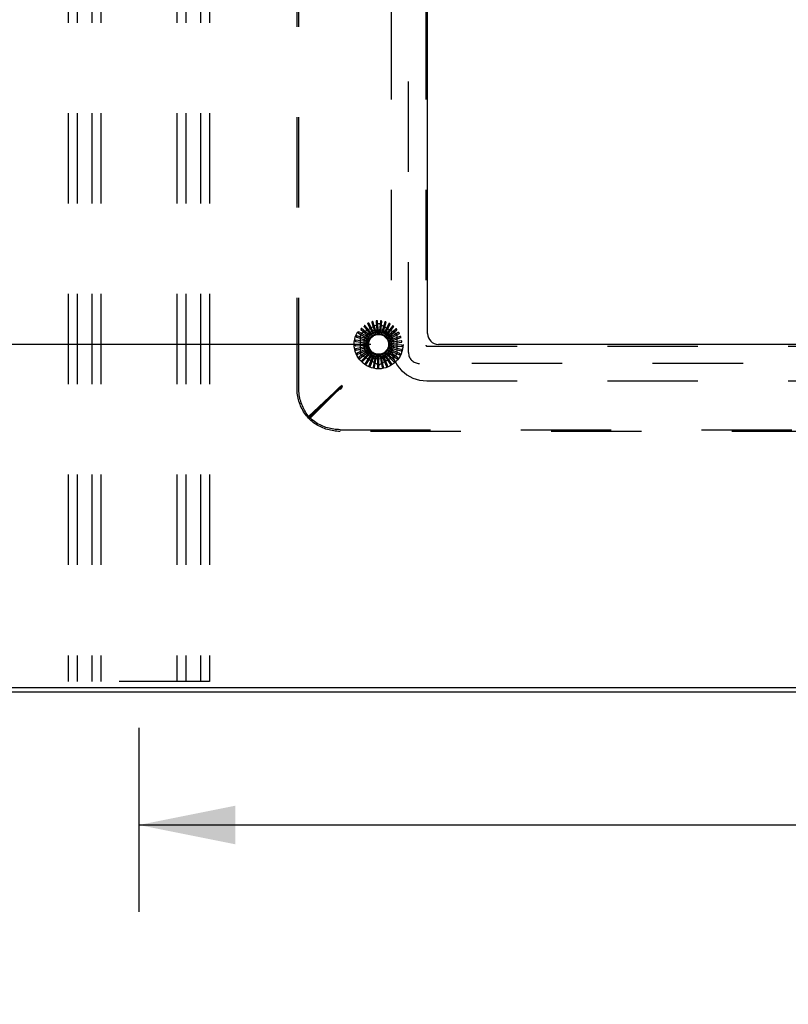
# Model space of a CAD drawing. Header units: inches. Extents: x 0 to 189, y 0 to 122.
# Tile 24 of 35: x 20 to 29, y 87 to 98. Entities that reach past the tile are written whole.
import ezdxf

# ---------------------------------------------------------------- set-up
doc = ezdxf.new("R2010")
doc.units = ezdxf.units.IN
doc.header["$LTSCALE"] = 10.388889
doc.header["$MEASUREMENT"] = 0
doc.linetypes.add('HIDDEN', pattern=[0.2, 0.1, -0.1])
doc.layers.get('0').update_dxf_attribs({"linetype": 'CONTINUOUS'})
for name, color, linetype in [('00-2PC_BODY', 7, 'CONTINUOUS'), ('00-B22_2', 7, 'CONTINUOUS'), ('DEFAULT_2', 8, 'HIDDEN'), ('DIMENSIONS', 7, 'CONTINUOUS'), ('GASKET', 7, 'CONTINUOUS')]:
    doc.layers.add(name, color=color, linetype=linetype)
doc.styles.get("Standard").update_dxf_attribs({"font": 'arial.ttf'})
doc.dimstyles.new('DIMSTYLE_1', dxfattribs={"dimtxt": 0.833333, "dimasz": 1.111111, "dimexe": 0.09, "dimexo": 0.07, "dimgap": 0.0375, "dimtad": 0, "dimtih": 1, "dimtoh": 1, "dimzin": 4, "dimdsep": 46, "dimtxsty": 'Standard', "dimblk": '_FILLED', "dimblk1": '_FILLED', "dimblk2": '_FILLED', "dimcen": 0.09, "dimazin": 1, "dimtfac": 1, "dimtdec": 3, "dimtofl": 0, "dimtmove": 0, "dimatfit": 3, "dimldrblk": '_FILLED', "dimfxl": 0, "dimtolj": 1, "dimtzin": 4, "dimarcsym": 0})
doc.dimstyles.new('DIMSTYLE_2', dxfattribs={"dimtxt": 0.888889, "dimasz": 1.111111, "dimexe": 0.09, "dimexo": 0.07, "dimgap": 0.04, "dimtad": 0, "dimtih": 1, "dimtoh": 1, "dimzin": 4, "dimdsep": 46, "dimtxsty": 'Standard', "dimblk": '_FILLED', "dimblk1": '_FILLED', "dimblk2": '_FILLED', "dimcen": 0.09, "dimazin": 1, "dimtfac": 1, "dimtdec": 3, "dimtofl": 0, "dimtmove": 0, "dimatfit": 3, "dimldrblk": '_FILLED', "dimfxl": 0, "dimtolj": 1, "dimtzin": 4, "dimarcsym": 0})

# ---------------------------------------------------------------- blocks, each defined once
blk = doc.blocks.new('_FILLED')
at = {"color": 0, "linetype": 'ByBlock'}
blk.add_solid([(0, 0), (-1, 0.2), (-1, -0.2)], dxfattribs=at)
blk = doc.blocks.new('*D4')
at = {"layer": '00-B22_2', "color": 2, "linetype": 'Continuous'}
for p, q in [((21.652, 89.845), (21.652, 87.729)), ((44.29, 89.747), (44.29, 87.729)), ((21.652, 88.729), (29.802, 88.729)), ((44.29, 88.729), (36.14, 88.729))]:
    blk.add_line(p, q, dxfattribs=at)
at = {"layer": '00-B22_2', "color": 2, "linetype": 'Continuous', "xscale": 1.1111111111, "yscale": 1.1111111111, "zscale": 1.1111111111, "rotation": 180}
blk.add_blockref('_FILLED', (21.652, 88.729), dxfattribs=at)
at = {"layer": '00-B22_2', "color": 2, "linetype": 'Continuous', "xscale": 1.1111111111, "yscale": 1.1111111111, "zscale": 1.1111111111}
blk.add_blockref('_FILLED', (44.29, 88.729), dxfattribs=at)
at = {"layer": '00-B22_2', "color": 2, "linetype": 'Continuous', "insert": (32.971, 89.174), "char_height": 0.8889, "width": 5.44899, "attachment_point": 2, "line_spacing_factor": 0.9}
blk.add_mtext('22.64 typ.', dxfattribs=at)
blk = doc.blocks.new('*D26')
at = {"layer": 'DIMENSIONS', "color": 2, "linetype": 'Continuous'}
for p, q in [((24.318, 102.254), (14.318, 102.254)), ((15.318, 102.254), (15.318, 99.087)), ((15.318, 94.254), (15.318, 97.42)), ((24.318, 94.254), (14.318, 94.254))]:
    blk.add_line(p, q, dxfattribs=at)
at = {"layer": 'DIMENSIONS', "color": 2, "linetype": 'Continuous', "xscale": 1.1111111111, "yscale": 1.1111111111, "zscale": 1.1111111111}
for p, rotation in [((15.318, 102.254), 90), ((15.318, 94.254), 270)]:
    blk.add_blockref('_FILLED', p, dxfattribs=dict(at, rotation=rotation))
at = {"layer": 'DIMENSIONS', "color": 2, "linetype": 'Continuous', "insert": (15.318, 98.67), "char_height": 0.8333, "width": 2.26456, "attachment_point": 2, "line_spacing_factor": 0.9}
blk.add_mtext('8.00', dxfattribs=at)
blk = doc.blocks.new('*D27')
at = {"layer": '00-2PC_BODY', "color": 2, "linetype": 'Continuous'}
for p, q in [((15.318, 94.254), (15.318, 96.476)), ((24.318, 94.254), (14.318, 94.254)), ((16.564, 90.254), (14.318, 90.254)), ((15.318, 90.254), (15.318, 88.032))]:
    blk.add_line(p, q, dxfattribs=at)
at = {"layer": '00-2PC_BODY', "color": 2, "linetype": 'Continuous', "xscale": 1.1111111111, "yscale": 1.1111111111, "zscale": 1.1111111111}
for p, rotation in [((15.318, 94.254), 270), ((15.318, 90.254), 90)]:
    blk.add_blockref('_FILLED', p, dxfattribs=dict(at, rotation=rotation))
at = {"layer": '00-2PC_BODY', "color": 2, "linetype": 'Continuous', "insert": (15.318, 92.67), "char_height": 0.8333, "width": 2.26456, "attachment_point": 2, "line_spacing_factor": 0.9}
blk.add_mtext('4.00', dxfattribs=at)

msp = doc.modelspace()

# ---------------------------------------------------------------- linework, layer by layer
at = {"color": 3, "linetype": 'Continuous'}
for p, q in [((24.971, 94.379), (24.971, 102.129)), ((40.846, 94.254), (25.096, 94.254)), ((48.473, 90.254), (17.327, 90.254)), ((48.547, 90.306), (17.395, 90.306))]:
    msp.add_line(p, q, dxfattribs=at)
msp.add_arc((25.096, 94.379), 0.125, 180, 270, dxfattribs=at)
at = {"layer": 'DEFAULT_2', "color": 8, "linetype": 'HIDDEN'}
for p, q in [((20.84, 109.379), (20.84, 90.379)), ((20.944, 109.379), (20.944, 90.379)), ((21.111, 109.379), (21.111, 90.379)), ((21.215, 109.379), (21.215, 90.379)), ((22.09, 109.379), (22.09, 90.379)), ((22.194, 109.379), (22.194, 90.379)), ((22.361, 109.379), (22.361, 90.379)), ((22.465, 109.379), (22.465, 90.379)), ((23.471, 93.749), (23.471, 102.758)), ((23.49, 93.749), (23.49, 102.758)), ((24.552, 102.263), (24.552, 94.245)), ((24.952, 102.263), (24.952, 94.245)), ((24.379, 94.395), (24.344, 94.515)), ((24.379, 94.517), (24.39, 94.411)), ((24.406, 94.398), (24.394, 94.522)), ((24.429, 94.518), (24.42, 94.412)), ((24.434, 94.396), (24.445, 94.52)), ((24.29, 94.336), (24.181, 94.398)), ((24.206, 94.424), (24.286, 94.355)), ((24.307, 94.357), (24.213, 94.438)), ((24.215, 94.383), (24.394, 94.486)), ((24.242, 94.459), (24.308, 94.376)), ((24.329, 94.374), (24.251, 94.472)), ((24.283, 94.487), (24.333, 94.393)), ((24.353, 94.387), (24.296, 94.498)), ((24.33, 94.506), (24.36, 94.405)), ((24.36, 94.405), (24.364, 94.391)), ((24.39, 94.411), (24.391, 94.397)), ((24.42, 94.412), (24.419, 94.398)), ((24.423, 94.486), (24.602, 94.383)), ((24.45, 94.407), (24.446, 94.393)), ((24.479, 94.509), (24.45, 94.407)), ((24.46, 94.389), (24.495, 94.508)), ((24.526, 94.491), (24.478, 94.396)), ((24.485, 94.376), (24.542, 94.487)), ((24.569, 94.464), (24.504, 94.381)), ((24.506, 94.36), (24.584, 94.458)), ((24.525, 94.339), (24.619, 94.421)), ((24.606, 94.43), (24.526, 94.36)), ((24.268, 94.286), (24.144, 94.303)), ((24.146, 94.287), (24.251, 94.273)), ((24.157, 94.336), (24.258, 94.302)), ((24.276, 94.312), (24.158, 94.353)), ((24.177, 94.382), (24.269, 94.33)), ((24.2, 94.15), (24.2, 94.357)), ((24.258, 94.302), (24.271, 94.298)), ((24.269, 94.33), (24.282, 94.323)), ((24.286, 94.355), (24.297, 94.346)), ((24.308, 94.376), (24.317, 94.365)), ((24.333, 94.393), (24.339, 94.38)), ((24.337, 94.378), (24.337, 94.378)), ((24.478, 94.396), (24.471, 94.384)), ((24.504, 94.381), (24.495, 94.369)), ((24.526, 94.36), (24.515, 94.351)), ((24.544, 94.336), (24.532, 94.329)), ((24.539, 94.316), (24.647, 94.378)), ((24.635, 94.39), (24.544, 94.336)), ((24.557, 94.309), (24.544, 94.304)), ((24.548, 94.29), (24.666, 94.331)), ((24.657, 94.344), (24.557, 94.309)), ((24.67, 94.296), (24.565, 94.28)), ((24.617, 94.357), (24.617, 94.15)), ((24.264, 94.258), (24.14, 94.252)), ((24.144, 94.237), (24.25, 94.243)), ((24.266, 94.231), (24.145, 94.202)), ((24.152, 94.187), (24.255, 94.213)), ((24.273, 94.204), (24.159, 94.153)), ((24.17, 94.14), (24.266, 94.185)), ((24.285, 94.18), (24.183, 94.107)), ((24.25, 94.243), (24.265, 94.243)), ((24.251, 94.273), (24.265, 94.271)), ((24.255, 94.213), (24.269, 94.216)), ((24.266, 94.185), (24.279, 94.191)), ((24.54, 94.165), (24.528, 94.173)), ((24.535, 94.184), (24.648, 94.132)), ((24.554, 94.191), (24.541, 94.197)), ((24.546, 94.209), (24.667, 94.179)), ((24.563, 94.22), (24.549, 94.223)), ((24.565, 94.28), (24.551, 94.278)), ((24.552, 94.263), (24.676, 94.281)), ((24.552, 94.236), (24.676, 94.23)), ((24.567, 94.25), (24.553, 94.25)), ((24.651, 94.148), (24.554, 94.191)), ((24.667, 94.196), (24.563, 94.22)), ((24.673, 94.246), (24.567, 94.25)), ((24.962, 94.235), (40.98, 94.235)), ((24.196, 94.097), (24.282, 94.159)), ((24.301, 94.158), (24.215, 94.067)), ((24.394, 94.022), (24.215, 94.125)), ((24.229, 94.059), (24.302, 94.137)), ((24.321, 94.139), (24.254, 94.034)), ((24.269, 94.029), (24.326, 94.119)), ((24.282, 94.159), (24.293, 94.167)), ((24.344, 94.125), (24.298, 94.009)), ((24.302, 94.137), (24.312, 94.147)), ((24.314, 94.007), (24.353, 94.105)), ((24.326, 94.119), (24.334, 94.131)), ((24.37, 94.115), (24.346, 93.992)), ((24.353, 94.105), (24.358, 94.119)), ((24.363, 93.993), (24.382, 94.098)), ((24.382, 94.098), (24.385, 94.112)), ((24.397, 94.11), (24.397, 93.985)), ((24.412, 94.095), (24.412, 94.11)), ((24.413, 93.989), (24.412, 94.095)), ((24.602, 94.125), (24.423, 94.022)), ((24.425, 94.11), (24.448, 93.988)), ((24.442, 94.099), (24.439, 94.113)), ((24.463, 93.995), (24.442, 94.099)), ((24.451, 94.116), (24.498, 94)), ((24.471, 94.108), (24.465, 94.121)), ((24.511, 94.01), (24.471, 94.108)), ((24.477, 94.127), (24.544, 94.022)), ((24.497, 94.122), (24.489, 94.134)), ((24.555, 94.034), (24.497, 94.122)), ((24.499, 94.142), (24.586, 94.051)), ((24.52, 94.142), (24.511, 94.152)), ((24.519, 94.161), (24.621, 94.089)), ((24.594, 94.065), (24.52, 94.142)), ((24.627, 94.104), (24.54, 94.165)), ((24.962, 93.835), (40.98, 93.835)), ((23.963, 93.762), (23.603, 93.425)), ((23.603, 93.406), (23.952, 93.754)), ((23.963, 93.742), (23.603, 93.405)), ((23.623, 93.406), (23.971, 93.754)), ((23.952, 93.754), (23.971, 93.754)), ((23.991, 93.781), (23.963, 93.762)), ((23.963, 93.742), (23.963, 93.762)), ((23.991, 93.762), (23.963, 93.742)), ((23.978, 93.767), (23.965, 93.761)), ((23.971, 93.754), (23.991, 93.781)), ((23.971, 93.734), (23.991, 93.762)), ((23.974, 93.757), (23.971, 93.754)), ((23.971, 93.734), (23.971, 93.754)), ((23.981, 93.764), (23.974, 93.757)), ((23.991, 93.774), (23.978, 93.767)), ((23.991, 93.774), (23.981, 93.764)), ((23.991, 93.774), (23.981, 93.764)), ((23.991, 93.774), (23.984, 93.761)), ((23.991, 93.762), (23.991, 93.781)), ((23.603, 93.405), (23.603, 93.425)), ((23.603, 93.406), (23.623, 93.406)), ((23.967, 93.273), (41.975, 93.273)), ((41.975, 93.254), (23.967, 93.254)), ((22.465, 90.379), (20.84, 90.379))]:
    msp.add_line(p, q, dxfattribs=at)
for points in [[(24.331, 94.513), (24.33, 94.512), (24.33, 94.512), (24.33, 94.512), (24.329, 94.512), (24.329, 94.511), (24.329, 94.511), (24.329, 94.51), (24.329, 94.51), (24.329, 94.509), (24.329, 94.509), (24.329, 94.508), (24.329, 94.508), (24.33, 94.507), (24.33, 94.506)], [(24.344, 94.515), (24.344, 94.515), (24.344, 94.515), (24.343, 94.515), (24.343, 94.515), (24.343, 94.515), (24.343, 94.515), (24.343, 94.515), (24.342, 94.515), (24.342, 94.515), (24.342, 94.515), (24.342, 94.515), (24.341, 94.515), (24.341, 94.515), (24.341, 94.515), (24.341, 94.515), (24.34, 94.515), (24.34, 94.515), (24.34, 94.515), (24.339, 94.515), (24.339, 94.515)], [(24.381, 94.523), (24.381, 94.523), (24.38, 94.522), (24.38, 94.522), (24.38, 94.522), (24.379, 94.522), (24.379, 94.521), (24.379, 94.521), (24.379, 94.52), (24.379, 94.52), (24.379, 94.519), (24.379, 94.519), (24.379, 94.518), (24.379, 94.517), (24.379, 94.517)], [(24.394, 94.522), (24.394, 94.523), (24.394, 94.523), (24.394, 94.523), (24.394, 94.523), (24.394, 94.523), (24.394, 94.523), (24.393, 94.523), (24.393, 94.523), (24.393, 94.523), (24.393, 94.523), (24.392, 94.523), (24.392, 94.523), (24.392, 94.523), (24.392, 94.523), (24.391, 94.523), (24.391, 94.523), (24.391, 94.523), (24.39, 94.523), (24.39, 94.523), (24.39, 94.523)], [(24.433, 94.523), (24.432, 94.523), (24.432, 94.523), (24.431, 94.523), (24.431, 94.522), (24.431, 94.522), (24.43, 94.522), (24.43, 94.521), (24.43, 94.521), (24.43, 94.52), (24.43, 94.52), (24.43, 94.519), (24.429, 94.519), (24.429, 94.518), (24.429, 94.518)], [(24.445, 94.52), (24.445, 94.52), (24.445, 94.521), (24.445, 94.521), (24.445, 94.521), (24.445, 94.521), (24.445, 94.521), (24.445, 94.521), (24.444, 94.521), (24.444, 94.521), (24.444, 94.521), (24.444, 94.522), (24.443, 94.522), (24.443, 94.522), (24.443, 94.522), (24.443, 94.522), (24.442, 94.522), (24.442, 94.522), (24.442, 94.522), (24.441, 94.522), (24.441, 94.522)], [(24.483, 94.514), (24.483, 94.514), (24.482, 94.514), (24.482, 94.514), (24.481, 94.513), (24.481, 94.513), (24.481, 94.513), (24.48, 94.512), (24.48, 94.512), (24.48, 94.512), (24.48, 94.511), (24.479, 94.511), (24.479, 94.51), (24.479, 94.509), (24.479, 94.509)], [(24.495, 94.508), (24.495, 94.509), (24.495, 94.509), (24.495, 94.509), (24.495, 94.509), (24.495, 94.509), (24.495, 94.509), (24.495, 94.51), (24.494, 94.51), (24.494, 94.51), (24.494, 94.51), (24.494, 94.51), (24.494, 94.51), (24.493, 94.51), (24.493, 94.51), (24.493, 94.511), (24.493, 94.511), (24.492, 94.511), (24.492, 94.511), (24.492, 94.511), (24.491, 94.511)], [(24.181, 94.398), (24.181, 94.398), (24.181, 94.398), (24.181, 94.398), (24.181, 94.398), (24.181, 94.398), (24.18, 94.398), (24.18, 94.398), (24.18, 94.398), (24.18, 94.397), (24.18, 94.397), (24.18, 94.397), (24.179, 94.397), (24.179, 94.397), (24.179, 94.396), (24.179, 94.396), (24.179, 94.396), (24.179, 94.396), (24.178, 94.395), (24.178, 94.395), (24.178, 94.395)], [(24.203, 94.43), (24.203, 94.429), (24.203, 94.429), (24.203, 94.428), (24.203, 94.428), (24.203, 94.428), (24.203, 94.427), (24.203, 94.427), (24.203, 94.426), (24.204, 94.426), (24.204, 94.425), (24.204, 94.425), (24.205, 94.425), (24.205, 94.424), (24.206, 94.424)], [(24.213, 94.438), (24.213, 94.439), (24.213, 94.439), (24.212, 94.439), (24.212, 94.439), (24.212, 94.438), (24.212, 94.438), (24.212, 94.438), (24.211, 94.438), (24.211, 94.438), (24.211, 94.438), (24.211, 94.438), (24.211, 94.438), (24.21, 94.437), (24.21, 94.437), (24.21, 94.437), (24.21, 94.437), (24.21, 94.437), (24.209, 94.436), (24.209, 94.436), (24.209, 94.436)], [(24.24, 94.465), (24.24, 94.465), (24.24, 94.465), (24.239, 94.464), (24.239, 94.464), (24.239, 94.463), (24.239, 94.463), (24.24, 94.462), (24.24, 94.462), (24.24, 94.462), (24.24, 94.461), (24.24, 94.461), (24.241, 94.46), (24.241, 94.46), (24.242, 94.459)], [(24.251, 94.472), (24.251, 94.472), (24.251, 94.472), (24.251, 94.472), (24.251, 94.472), (24.251, 94.472), (24.25, 94.472), (24.25, 94.472), (24.25, 94.472), (24.25, 94.472), (24.249, 94.472), (24.249, 94.472), (24.249, 94.472), (24.249, 94.472), (24.249, 94.472), (24.248, 94.471), (24.248, 94.471), (24.248, 94.471), (24.247, 94.471), (24.247, 94.471), (24.247, 94.471)], [(24.283, 94.493), (24.283, 94.493), (24.283, 94.493), (24.282, 94.492), (24.282, 94.492), (24.282, 94.492), (24.282, 94.491), (24.282, 94.491), (24.282, 94.49), (24.282, 94.49), (24.282, 94.489), (24.283, 94.489), (24.283, 94.488), (24.283, 94.488), (24.283, 94.487)], [(24.296, 94.498), (24.295, 94.498), (24.295, 94.498), (24.295, 94.498), (24.295, 94.498), (24.295, 94.498), (24.295, 94.498), (24.294, 94.498), (24.294, 94.498), (24.294, 94.498), (24.294, 94.498), (24.293, 94.498), (24.293, 94.498), (24.293, 94.498), (24.293, 94.498), (24.292, 94.498), (24.292, 94.498), (24.292, 94.498), (24.291, 94.497), (24.291, 94.497), (24.291, 94.497)], [(24.406, 94.398), (24.408, 94.398), (24.411, 94.398), (24.413, 94.397), (24.415, 94.397)], [(24.419, 94.398), (24.418, 94.397), (24.418, 94.397), (24.417, 94.397), (24.416, 94.397), (24.416, 94.397), (24.415, 94.397)], [(24.531, 94.495), (24.53, 94.495), (24.53, 94.495), (24.53, 94.495), (24.529, 94.495), (24.529, 94.495), (24.528, 94.494), (24.528, 94.494), (24.528, 94.494), (24.527, 94.493), (24.527, 94.493), (24.527, 94.493), (24.526, 94.492), (24.526, 94.491), (24.526, 94.491)], [(24.542, 94.487), (24.542, 94.488), (24.542, 94.488), (24.542, 94.488), (24.542, 94.488), (24.542, 94.488), (24.542, 94.488), (24.541, 94.489), (24.541, 94.489), (24.541, 94.489), (24.541, 94.489), (24.541, 94.489), (24.541, 94.489), (24.54, 94.49), (24.54, 94.49), (24.54, 94.49), (24.54, 94.49), (24.539, 94.49), (24.539, 94.49), (24.539, 94.491), (24.538, 94.491)], [(24.574, 94.467), (24.574, 94.468), (24.573, 94.468), (24.573, 94.468), (24.573, 94.468), (24.572, 94.468), (24.572, 94.467), (24.571, 94.467), (24.571, 94.467), (24.571, 94.467), (24.57, 94.466), (24.57, 94.466), (24.569, 94.465), (24.569, 94.465), (24.569, 94.464)], [(24.584, 94.458), (24.584, 94.458), (24.584, 94.458), (24.584, 94.458), (24.584, 94.459), (24.584, 94.459), (24.584, 94.459), (24.583, 94.459), (24.583, 94.459), (24.583, 94.46), (24.583, 94.46), (24.583, 94.46), (24.583, 94.46), (24.583, 94.46), (24.582, 94.461), (24.582, 94.461), (24.582, 94.461), (24.582, 94.461), (24.581, 94.461), (24.581, 94.462), (24.581, 94.462)], [(24.612, 94.432), (24.611, 94.432), (24.611, 94.433), (24.611, 94.433), (24.61, 94.433), (24.61, 94.433), (24.609, 94.433), (24.609, 94.433), (24.608, 94.432), (24.608, 94.432), (24.607, 94.432), (24.607, 94.431), (24.607, 94.431), (24.606, 94.431), (24.606, 94.43)], [(24.619, 94.421), (24.619, 94.421), (24.619, 94.421), (24.619, 94.422), (24.619, 94.422), (24.619, 94.422), (24.619, 94.422), (24.619, 94.422), (24.619, 94.423), (24.619, 94.423), (24.619, 94.423), (24.619, 94.423), (24.619, 94.424), (24.619, 94.424), (24.618, 94.424), (24.618, 94.424), (24.618, 94.424), (24.618, 94.425), (24.618, 94.425), (24.617, 94.425), (24.617, 94.426)], [(24.141, 94.291), (24.141, 94.29), (24.141, 94.29), (24.141, 94.289), (24.141, 94.289), (24.141, 94.289), (24.142, 94.288), (24.142, 94.288), (24.143, 94.288), (24.143, 94.288), (24.144, 94.288), (24.144, 94.287), (24.145, 94.287), (24.145, 94.287), (24.146, 94.287)], [(24.144, 94.303), (24.144, 94.303), (24.144, 94.303), (24.144, 94.303), (24.143, 94.303), (24.143, 94.303), (24.143, 94.303), (24.143, 94.303), (24.143, 94.302), (24.143, 94.302), (24.143, 94.302), (24.143, 94.302), (24.143, 94.301), (24.143, 94.301), (24.142, 94.301), (24.142, 94.301), (24.142, 94.3), (24.142, 94.3), (24.142, 94.3), (24.142, 94.299), (24.142, 94.299)], [(24.153, 94.341), (24.152, 94.34), (24.152, 94.34), (24.153, 94.339), (24.153, 94.339), (24.153, 94.339), (24.153, 94.338), (24.154, 94.338), (24.154, 94.338), (24.154, 94.337), (24.155, 94.337), (24.155, 94.337), (24.156, 94.337), (24.156, 94.336), (24.157, 94.336)], [(24.158, 94.353), (24.158, 94.353), (24.158, 94.353), (24.158, 94.352), (24.158, 94.352), (24.157, 94.352), (24.157, 94.352), (24.157, 94.352), (24.157, 94.352), (24.157, 94.352), (24.157, 94.351), (24.157, 94.351), (24.156, 94.351), (24.156, 94.351), (24.156, 94.35), (24.156, 94.35), (24.156, 94.35), (24.156, 94.35), (24.156, 94.349), (24.156, 94.349), (24.155, 94.349)], [(24.174, 94.388), (24.173, 94.387), (24.173, 94.387), (24.173, 94.386), (24.173, 94.386), (24.174, 94.385), (24.174, 94.385), (24.174, 94.385), (24.174, 94.384), (24.175, 94.384), (24.175, 94.384), (24.176, 94.383), (24.176, 94.383), (24.177, 94.383), (24.177, 94.382)], [(24.268, 94.286), (24.268, 94.288), (24.269, 94.29), (24.27, 94.292), (24.271, 94.294)], [(24.271, 94.298), (24.271, 94.297), (24.271, 94.296), (24.271, 94.296), (24.271, 94.295), (24.271, 94.295), (24.271, 94.294)], [(24.276, 94.312), (24.277, 94.314), (24.279, 94.316), (24.28, 94.317), (24.281, 94.319)], [(24.282, 94.323), (24.282, 94.322), (24.282, 94.322), (24.282, 94.321), (24.281, 94.32), (24.281, 94.32), (24.281, 94.319)], [(24.29, 94.336), (24.291, 94.337), (24.293, 94.339), (24.294, 94.341), (24.296, 94.342)], [(24.297, 94.346), (24.297, 94.345), (24.297, 94.344), (24.297, 94.344), (24.296, 94.343), (24.296, 94.343), (24.296, 94.342)], [(24.307, 94.357), (24.309, 94.358), (24.311, 94.359), (24.313, 94.361), (24.314, 94.362)], [(24.317, 94.365), (24.316, 94.364), (24.316, 94.364), (24.316, 94.363), (24.315, 94.363), (24.315, 94.362), (24.314, 94.362)], [(24.329, 94.374), (24.33, 94.375), (24.331, 94.375), (24.333, 94.376), (24.334, 94.377), (24.335, 94.377), (24.337, 94.378)], [(24.339, 94.38), (24.339, 94.38), (24.339, 94.379), (24.338, 94.379), (24.338, 94.379), (24.337, 94.378), (24.337, 94.378)], [(24.353, 94.387), (24.355, 94.388), (24.357, 94.388), (24.359, 94.389), (24.361, 94.389)], [(24.364, 94.391), (24.364, 94.391), (24.364, 94.39), (24.363, 94.39), (24.362, 94.39), (24.362, 94.389), (24.361, 94.389)], [(24.379, 94.395), (24.381, 94.395), (24.383, 94.395), (24.386, 94.396), (24.388, 94.396)], [(24.391, 94.397), (24.391, 94.397), (24.39, 94.396), (24.39, 94.396), (24.389, 94.396), (24.388, 94.396), (24.388, 94.396)], [(24.434, 94.396), (24.436, 94.395), (24.438, 94.395), (24.44, 94.394), (24.442, 94.393)], [(24.446, 94.393), (24.445, 94.393), (24.445, 94.393), (24.444, 94.393), (24.443, 94.393), (24.443, 94.393), (24.442, 94.393)], [(24.46, 94.389), (24.462, 94.388), (24.464, 94.387), (24.466, 94.386), (24.468, 94.384)], [(24.471, 94.384), (24.471, 94.384), (24.47, 94.384), (24.47, 94.384), (24.469, 94.384), (24.468, 94.384), (24.468, 94.384)], [(24.485, 94.376), (24.486, 94.375), (24.488, 94.374), (24.49, 94.372), (24.492, 94.371)], [(24.495, 94.369), (24.494, 94.369), (24.494, 94.37), (24.493, 94.37), (24.493, 94.37), (24.492, 94.37), (24.492, 94.371)], [(24.506, 94.36), (24.508, 94.358), (24.509, 94.356), (24.511, 94.355), (24.512, 94.353)], [(24.515, 94.351), (24.515, 94.351), (24.514, 94.351), (24.514, 94.352), (24.513, 94.352), (24.513, 94.353), (24.512, 94.353)], [(24.525, 94.339), (24.526, 94.337), (24.527, 94.335), (24.528, 94.334), (24.529, 94.332)], [(24.532, 94.329), (24.531, 94.329), (24.531, 94.33), (24.53, 94.33), (24.53, 94.331), (24.529, 94.331), (24.529, 94.332)], [(24.539, 94.316), (24.54, 94.314), (24.54, 94.312), (24.541, 94.309), (24.542, 94.307)], [(24.544, 94.304), (24.543, 94.305), (24.543, 94.305), (24.542, 94.306), (24.542, 94.306), (24.542, 94.307), (24.542, 94.307)], [(24.548, 94.29), (24.548, 94.288), (24.549, 94.286), (24.549, 94.283), (24.549, 94.281)], [(24.642, 94.39), (24.641, 94.391), (24.641, 94.391), (24.641, 94.391), (24.64, 94.391), (24.64, 94.391), (24.64, 94.391), (24.639, 94.391), (24.639, 94.391), (24.638, 94.391), (24.638, 94.391), (24.637, 94.391), (24.637, 94.39), (24.636, 94.39), (24.635, 94.39)], [(24.647, 94.378), (24.647, 94.378), (24.647, 94.379), (24.647, 94.379), (24.647, 94.379), (24.647, 94.379), (24.647, 94.379), (24.647, 94.38), (24.647, 94.38), (24.647, 94.38), (24.647, 94.38), (24.647, 94.38), (24.647, 94.381), (24.647, 94.381), (24.647, 94.381), (24.647, 94.381), (24.647, 94.382), (24.646, 94.382), (24.646, 94.382), (24.646, 94.383), (24.646, 94.383)], [(24.663, 94.344), (24.663, 94.344), (24.663, 94.345), (24.663, 94.345), (24.662, 94.345), (24.662, 94.345), (24.661, 94.345), (24.661, 94.345), (24.66, 94.345), (24.66, 94.345), (24.659, 94.345), (24.659, 94.345), (24.658, 94.345), (24.658, 94.345), (24.657, 94.344)], [(24.666, 94.331), (24.666, 94.331), (24.667, 94.331), (24.667, 94.331), (24.667, 94.331), (24.667, 94.332), (24.667, 94.332), (24.667, 94.332), (24.667, 94.332), (24.667, 94.333), (24.667, 94.333), (24.667, 94.333), (24.667, 94.333), (24.667, 94.334), (24.667, 94.334), (24.667, 94.334), (24.666, 94.334), (24.666, 94.335), (24.666, 94.335), (24.666, 94.335), (24.666, 94.336)], [(24.676, 94.294), (24.676, 94.294), (24.675, 94.295), (24.675, 94.295), (24.675, 94.295), (24.675, 94.296), (24.674, 94.296), (24.674, 94.296), (24.673, 94.296), (24.673, 94.296), (24.672, 94.296), (24.672, 94.296), (24.671, 94.296), (24.67, 94.296), (24.67, 94.296)], [(24.676, 94.281), (24.676, 94.281), (24.676, 94.281), (24.677, 94.281), (24.677, 94.281), (24.677, 94.281), (24.677, 94.282), (24.677, 94.282), (24.677, 94.282), (24.677, 94.282), (24.677, 94.282), (24.677, 94.283), (24.677, 94.283), (24.677, 94.283), (24.677, 94.284), (24.677, 94.284), (24.677, 94.284), (24.677, 94.284), (24.677, 94.285), (24.677, 94.285), (24.677, 94.285)], [(24.14, 94.252), (24.139, 94.252), (24.139, 94.252), (24.139, 94.252), (24.139, 94.252), (24.139, 94.252), (24.139, 94.252), (24.139, 94.251), (24.139, 94.251), (24.139, 94.251), (24.139, 94.251), (24.138, 94.251), (24.138, 94.25), (24.138, 94.25), (24.138, 94.25), (24.138, 94.249), (24.138, 94.249), (24.138, 94.249), (24.138, 94.249), (24.138, 94.248), (24.138, 94.248)], [(24.139, 94.239), (24.139, 94.239), (24.139, 94.238), (24.139, 94.238), (24.139, 94.238), (24.14, 94.238), (24.14, 94.237), (24.141, 94.237), (24.141, 94.237), (24.142, 94.237), (24.142, 94.237), (24.143, 94.237), (24.143, 94.237), (24.144, 94.237), (24.144, 94.237)], [(24.145, 94.202), (24.144, 94.201), (24.144, 94.201), (24.144, 94.201), (24.144, 94.201), (24.144, 94.201), (24.144, 94.201), (24.144, 94.2), (24.144, 94.2), (24.144, 94.2), (24.144, 94.2), (24.144, 94.2), (24.144, 94.199), (24.144, 94.199), (24.144, 94.199), (24.144, 94.198), (24.144, 94.198), (24.144, 94.198), (24.144, 94.197), (24.144, 94.197), (24.144, 94.197)], [(24.146, 94.188), (24.146, 94.188), (24.147, 94.188), (24.147, 94.187), (24.147, 94.187), (24.148, 94.187), (24.148, 94.187), (24.149, 94.187), (24.149, 94.187), (24.15, 94.187), (24.15, 94.187), (24.151, 94.187), (24.151, 94.187), (24.152, 94.187), (24.152, 94.187)], [(24.264, 94.258), (24.265, 94.261), (24.265, 94.263), (24.265, 94.265), (24.266, 94.267)], [(24.265, 94.271), (24.265, 94.27), (24.266, 94.27), (24.266, 94.269), (24.266, 94.268), (24.266, 94.268), (24.266, 94.267)], [(24.265, 94.243), (24.265, 94.243), (24.265, 94.242), (24.265, 94.242), (24.266, 94.241), (24.266, 94.241), (24.266, 94.24)], [(24.266, 94.231), (24.266, 94.233), (24.266, 94.235), (24.266, 94.238), (24.266, 94.24)], [(24.269, 94.216), (24.27, 94.216), (24.27, 94.215), (24.27, 94.215), (24.271, 94.214), (24.271, 94.214), (24.271, 94.213)], [(24.273, 94.204), (24.272, 94.207), (24.272, 94.209), (24.271, 94.211), (24.271, 94.213)], [(24.279, 94.191), (24.279, 94.19), (24.28, 94.19), (24.28, 94.189), (24.281, 94.189), (24.281, 94.188), (24.281, 94.188)], [(24.285, 94.18), (24.284, 94.182), (24.283, 94.184), (24.282, 94.186), (24.281, 94.188)], [(24.528, 94.173), (24.528, 94.174), (24.528, 94.174), (24.528, 94.175), (24.529, 94.175), (24.529, 94.176), (24.529, 94.176)], [(24.535, 94.184), (24.533, 94.182), (24.532, 94.18), (24.531, 94.178), (24.529, 94.176)], [(24.541, 94.197), (24.541, 94.198), (24.541, 94.198), (24.541, 94.199), (24.541, 94.2), (24.542, 94.2), (24.542, 94.201)], [(24.546, 94.209), (24.545, 94.207), (24.544, 94.205), (24.543, 94.203), (24.542, 94.201)], [(24.551, 94.278), (24.55, 94.278), (24.55, 94.279), (24.55, 94.279), (24.55, 94.28), (24.549, 94.281), (24.549, 94.281)], [(24.552, 94.236), (24.551, 94.233), (24.551, 94.231), (24.55, 94.229), (24.549, 94.227)], [(24.549, 94.223), (24.549, 94.224), (24.549, 94.224), (24.549, 94.225), (24.549, 94.226), (24.549, 94.226), (24.549, 94.227)], [(24.552, 94.263), (24.552, 94.261), (24.552, 94.259), (24.552, 94.256), (24.552, 94.254)], [(24.553, 94.25), (24.552, 94.251), (24.552, 94.252), (24.552, 94.252), (24.552, 94.253), (24.552, 94.253), (24.552, 94.254)], [(24.672, 94.192), (24.672, 94.192), (24.672, 94.193), (24.671, 94.193), (24.671, 94.193), (24.671, 94.194), (24.671, 94.194), (24.67, 94.194), (24.67, 94.195), (24.669, 94.195), (24.669, 94.195), (24.668, 94.195), (24.668, 94.195), (24.667, 94.195), (24.667, 94.196)], [(24.667, 94.179), (24.667, 94.179), (24.667, 94.179), (24.668, 94.179), (24.668, 94.18), (24.668, 94.18), (24.668, 94.18), (24.668, 94.18), (24.668, 94.18), (24.668, 94.18), (24.668, 94.181), (24.669, 94.181), (24.669, 94.181), (24.669, 94.181), (24.669, 94.182), (24.669, 94.182), (24.669, 94.182), (24.669, 94.182), (24.669, 94.183), (24.669, 94.183), (24.669, 94.183)], [(24.679, 94.243), (24.679, 94.243), (24.678, 94.243), (24.678, 94.244), (24.678, 94.244), (24.678, 94.244), (24.677, 94.245), (24.677, 94.245), (24.676, 94.245), (24.676, 94.245), (24.675, 94.245), (24.675, 94.245), (24.674, 94.245), (24.674, 94.246), (24.673, 94.246)], [(24.676, 94.23), (24.677, 94.23), (24.677, 94.23), (24.677, 94.23), (24.677, 94.23), (24.677, 94.23), (24.677, 94.23), (24.677, 94.23), (24.677, 94.231), (24.678, 94.231), (24.678, 94.231), (24.678, 94.231), (24.678, 94.232), (24.678, 94.232), (24.678, 94.232), (24.678, 94.232), (24.678, 94.233), (24.678, 94.233), (24.678, 94.233), (24.678, 94.234), (24.678, 94.234)], [(24.159, 94.153), (24.159, 94.152), (24.159, 94.152), (24.159, 94.152), (24.159, 94.152), (24.159, 94.152), (24.159, 94.152), (24.159, 94.151), (24.159, 94.151), (24.159, 94.151), (24.159, 94.151), (24.159, 94.15), (24.159, 94.15), (24.159, 94.15), (24.159, 94.15), (24.159, 94.149), (24.159, 94.149), (24.16, 94.149), (24.16, 94.148), (24.16, 94.148), (24.16, 94.148)], [(24.163, 94.14), (24.164, 94.14), (24.164, 94.139), (24.164, 94.139), (24.165, 94.139), (24.165, 94.139), (24.165, 94.139), (24.166, 94.139), (24.166, 94.139), (24.167, 94.139), (24.167, 94.139), (24.168, 94.139), (24.169, 94.139), (24.169, 94.14), (24.17, 94.14)], [(24.183, 94.107), (24.183, 94.107), (24.183, 94.107), (24.183, 94.107), (24.183, 94.107), (24.183, 94.106), (24.183, 94.106), (24.183, 94.106), (24.183, 94.106), (24.183, 94.106), (24.183, 94.105), (24.183, 94.105), (24.183, 94.105), (24.183, 94.105), (24.183, 94.104), (24.184, 94.104), (24.184, 94.104), (24.184, 94.104), (24.184, 94.103), (24.184, 94.103), (24.184, 94.103)], [(24.189, 94.096), (24.19, 94.095), (24.19, 94.095), (24.19, 94.095), (24.191, 94.095), (24.191, 94.095), (24.192, 94.095), (24.192, 94.095), (24.193, 94.095), (24.193, 94.095), (24.194, 94.096), (24.194, 94.096), (24.195, 94.096), (24.195, 94.096), (24.196, 94.097)], [(24.215, 94.067), (24.215, 94.067), (24.215, 94.067), (24.215, 94.067), (24.215, 94.067), (24.215, 94.066), (24.215, 94.066), (24.215, 94.066), (24.215, 94.066), (24.215, 94.066), (24.215, 94.065), (24.215, 94.065), (24.215, 94.065), (24.216, 94.065), (24.216, 94.064), (24.216, 94.064), (24.216, 94.064), (24.216, 94.064), (24.217, 94.064), (24.217, 94.063), (24.217, 94.063)], [(24.223, 94.057), (24.224, 94.057), (24.224, 94.057), (24.224, 94.056), (24.225, 94.056), (24.225, 94.057), (24.226, 94.057), (24.226, 94.057), (24.226, 94.057), (24.227, 94.057), (24.227, 94.058), (24.228, 94.058), (24.228, 94.058), (24.229, 94.059), (24.229, 94.059)], [(24.293, 94.167), (24.294, 94.167), (24.294, 94.167), (24.295, 94.166), (24.295, 94.166), (24.296, 94.165), (24.296, 94.165)], [(24.301, 94.158), (24.3, 94.159), (24.298, 94.161), (24.297, 94.163), (24.296, 94.165)], [(24.312, 94.147), (24.312, 94.147), (24.313, 94.147), (24.313, 94.146), (24.314, 94.146), (24.314, 94.146), (24.315, 94.145)], [(24.321, 94.139), (24.32, 94.141), (24.318, 94.142), (24.316, 94.144), (24.315, 94.145)], [(24.334, 94.131), (24.334, 94.131), (24.335, 94.13), (24.335, 94.13), (24.336, 94.13), (24.336, 94.13), (24.337, 94.129)], [(24.344, 94.125), (24.343, 94.126), (24.341, 94.127), (24.339, 94.128), (24.337, 94.129)], [(24.358, 94.119), (24.359, 94.119), (24.359, 94.119), (24.36, 94.119), (24.361, 94.119), (24.361, 94.118), (24.362, 94.118)], [(24.37, 94.115), (24.368, 94.116), (24.366, 94.116), (24.364, 94.117), (24.362, 94.118)], [(24.385, 94.112), (24.385, 94.112), (24.386, 94.112), (24.387, 94.112), (24.387, 94.112), (24.388, 94.112), (24.388, 94.112)], [(24.397, 94.11), (24.395, 94.11), (24.393, 94.111), (24.391, 94.111), (24.388, 94.112)], [(24.412, 94.11), (24.413, 94.11), (24.413, 94.11), (24.414, 94.11), (24.414, 94.11), (24.415, 94.11), (24.416, 94.11)], [(24.425, 94.11), (24.422, 94.11), (24.42, 94.11), (24.418, 94.11), (24.416, 94.11)], [(24.439, 94.113), (24.44, 94.113), (24.44, 94.114), (24.441, 94.114), (24.441, 94.114), (24.442, 94.114), (24.443, 94.114)], [(24.451, 94.116), (24.449, 94.116), (24.447, 94.115), (24.445, 94.115), (24.443, 94.114)], [(24.465, 94.121), (24.466, 94.122), (24.466, 94.122), (24.467, 94.123), (24.467, 94.123), (24.468, 94.123), (24.468, 94.123)], [(24.477, 94.127), (24.475, 94.126), (24.473, 94.125), (24.47, 94.124), (24.468, 94.123)], [(24.489, 94.134), (24.49, 94.135), (24.49, 94.135), (24.491, 94.136), (24.491, 94.136), (24.491, 94.137), (24.492, 94.137)], [(24.499, 94.142), (24.498, 94.141), (24.496, 94.139), (24.494, 94.138), (24.492, 94.137)], [(24.511, 94.152), (24.511, 94.152), (24.511, 94.153), (24.511, 94.154), (24.512, 94.154), (24.512, 94.155), (24.513, 94.155)], [(24.519, 94.161), (24.517, 94.16), (24.516, 94.158), (24.514, 94.156), (24.513, 94.155)], [(24.596, 94.059), (24.597, 94.06), (24.597, 94.06), (24.597, 94.06), (24.597, 94.061), (24.597, 94.061), (24.597, 94.062), (24.597, 94.062), (24.596, 94.063), (24.596, 94.063), (24.596, 94.064), (24.595, 94.064), (24.595, 94.064), (24.595, 94.065), (24.594, 94.065)], [(24.621, 94.089), (24.621, 94.089), (24.621, 94.088), (24.621, 94.089), (24.621, 94.089), (24.622, 94.089), (24.622, 94.089), (24.622, 94.089), (24.622, 94.089), (24.622, 94.089), (24.623, 94.089), (24.623, 94.089), (24.623, 94.09), (24.623, 94.09), (24.623, 94.09), (24.624, 94.09), (24.624, 94.09), (24.624, 94.091), (24.624, 94.091), (24.624, 94.091), (24.625, 94.091)], [(24.63, 94.098), (24.63, 94.099), (24.63, 94.099), (24.63, 94.1), (24.63, 94.1), (24.63, 94.1), (24.63, 94.101), (24.629, 94.101), (24.629, 94.102), (24.629, 94.102), (24.628, 94.102), (24.628, 94.103), (24.628, 94.103), (24.627, 94.104), (24.627, 94.104)], [(24.648, 94.132), (24.648, 94.132), (24.649, 94.132), (24.649, 94.132), (24.649, 94.132), (24.649, 94.132), (24.649, 94.132), (24.649, 94.132), (24.65, 94.132), (24.65, 94.133), (24.65, 94.133), (24.65, 94.133), (24.65, 94.133), (24.65, 94.133), (24.65, 94.134), (24.651, 94.134), (24.651, 94.134), (24.651, 94.134), (24.651, 94.135), (24.651, 94.135), (24.651, 94.135)], [(24.655, 94.143), (24.655, 94.143), (24.655, 94.144), (24.655, 94.144), (24.655, 94.145), (24.655, 94.145), (24.655, 94.145), (24.654, 94.146), (24.654, 94.146), (24.654, 94.146), (24.653, 94.147), (24.653, 94.147), (24.652, 94.147), (24.652, 94.148), (24.651, 94.148)], [(24.254, 94.034), (24.254, 94.034), (24.254, 94.034), (24.254, 94.033), (24.254, 94.033), (24.254, 94.033), (24.254, 94.033), (24.254, 94.033), (24.254, 94.032), (24.254, 94.032), (24.254, 94.032), (24.255, 94.032), (24.255, 94.032), (24.255, 94.032), (24.255, 94.031), (24.255, 94.031), (24.256, 94.031), (24.256, 94.031), (24.256, 94.031), (24.256, 94.03), (24.257, 94.03)], [(24.264, 94.026), (24.264, 94.025), (24.265, 94.025), (24.265, 94.025), (24.265, 94.025), (24.266, 94.025), (24.266, 94.026), (24.267, 94.026), (24.267, 94.026), (24.267, 94.027), (24.268, 94.027), (24.268, 94.027), (24.268, 94.028), (24.269, 94.028), (24.269, 94.029)], [(24.298, 94.009), (24.298, 94.008), (24.298, 94.008), (24.298, 94.008), (24.298, 94.008), (24.298, 94.008), (24.298, 94.008), (24.299, 94.007), (24.299, 94.007), (24.299, 94.007), (24.299, 94.007), (24.299, 94.007), (24.3, 94.007), (24.3, 94.007), (24.3, 94.006), (24.3, 94.006), (24.3, 94.006), (24.301, 94.006), (24.301, 94.006), (24.301, 94.006), (24.302, 94.006)], [(24.31, 94.002), (24.31, 94.002), (24.31, 94.002), (24.311, 94.002), (24.311, 94.002), (24.312, 94.003), (24.312, 94.003), (24.312, 94.003), (24.313, 94.004), (24.313, 94.004), (24.313, 94.004), (24.313, 94.005), (24.314, 94.005), (24.314, 94.006), (24.314, 94.007)], [(24.346, 93.992), (24.346, 93.992), (24.346, 93.992), (24.347, 93.992), (24.347, 93.991), (24.347, 93.991), (24.347, 93.991), (24.347, 93.991), (24.347, 93.991), (24.348, 93.991), (24.348, 93.991), (24.348, 93.991), (24.348, 93.991), (24.348, 93.99), (24.349, 93.99), (24.349, 93.99), (24.349, 93.99), (24.35, 93.99), (24.35, 93.99), (24.35, 93.99), (24.351, 93.99)], [(24.359, 93.988), (24.359, 93.988), (24.36, 93.988), (24.36, 93.988), (24.361, 93.988), (24.361, 93.989), (24.361, 93.989), (24.362, 93.989), (24.362, 93.99), (24.362, 93.99), (24.362, 93.991), (24.362, 93.991), (24.362, 93.992), (24.363, 93.993), (24.363, 93.993)], [(24.397, 93.985), (24.397, 93.985), (24.397, 93.985), (24.397, 93.985), (24.397, 93.984), (24.398, 93.984), (24.398, 93.984), (24.398, 93.984), (24.398, 93.984), (24.398, 93.984), (24.399, 93.984), (24.399, 93.984), (24.399, 93.984), (24.399, 93.984), (24.4, 93.984), (24.4, 93.984), (24.4, 93.984), (24.401, 93.984), (24.401, 93.984), (24.401, 93.984), (24.401, 93.984)], [(24.41, 93.984), (24.411, 93.984), (24.411, 93.984), (24.411, 93.984), (24.412, 93.984), (24.412, 93.985), (24.412, 93.985), (24.412, 93.985), (24.413, 93.986), (24.413, 93.986), (24.413, 93.987), (24.413, 93.987), (24.413, 93.988), (24.413, 93.989), (24.413, 93.989)], [(24.448, 93.988), (24.448, 93.988), (24.448, 93.987), (24.448, 93.987), (24.449, 93.987), (24.449, 93.987), (24.449, 93.987), (24.449, 93.987), (24.449, 93.987), (24.45, 93.987), (24.45, 93.987), (24.45, 93.987), (24.45, 93.987), (24.451, 93.987), (24.451, 93.987), (24.451, 93.987), (24.452, 93.987), (24.452, 93.987), (24.452, 93.987), (24.453, 93.987), (24.453, 93.987)], [(24.461, 93.989), (24.462, 93.989), (24.462, 93.989), (24.462, 93.989), (24.463, 93.99), (24.463, 93.99), (24.463, 93.99), (24.463, 93.991), (24.463, 93.991), (24.463, 93.992), (24.463, 93.992), (24.463, 93.993), (24.463, 93.994), (24.463, 93.994), (24.463, 93.995)], [(24.498, 94), (24.498, 94), (24.498, 94), (24.498, 94), (24.498, 94), (24.499, 94), (24.499, 94), (24.499, 94), (24.499, 94), (24.499, 94), (24.5, 94), (24.5, 94), (24.5, 94), (24.5, 94), (24.501, 94), (24.501, 94), (24.501, 94), (24.502, 94), (24.502, 94), (24.502, 94), (24.502, 94)], [(24.51, 94.004), (24.511, 94.004), (24.511, 94.004), (24.511, 94.004), (24.512, 94.005), (24.512, 94.005), (24.512, 94.006), (24.512, 94.006), (24.512, 94.007), (24.512, 94.007), (24.512, 94.008), (24.511, 94.008), (24.511, 94.009), (24.511, 94.009), (24.511, 94.01)], [(24.544, 94.022), (24.544, 94.021), (24.544, 94.021), (24.545, 94.021), (24.545, 94.021), (24.545, 94.021), (24.545, 94.021), (24.545, 94.021), (24.546, 94.021), (24.546, 94.021), (24.546, 94.021), (24.546, 94.022), (24.547, 94.022), (24.547, 94.022), (24.547, 94.022), (24.547, 94.022), (24.548, 94.022), (24.548, 94.022), (24.548, 94.022), (24.548, 94.023), (24.549, 94.023)], [(24.556, 94.027), (24.556, 94.028), (24.557, 94.028), (24.557, 94.028), (24.557, 94.029), (24.557, 94.029), (24.557, 94.03), (24.557, 94.03), (24.557, 94.031), (24.557, 94.031), (24.556, 94.032), (24.556, 94.032), (24.556, 94.033), (24.556, 94.033), (24.555, 94.034)], [(24.586, 94.051), (24.586, 94.051), (24.586, 94.051), (24.586, 94.051), (24.586, 94.051), (24.587, 94.051), (24.587, 94.051), (24.587, 94.051), (24.587, 94.051), (24.587, 94.052), (24.588, 94.052), (24.588, 94.052), (24.588, 94.052), (24.588, 94.052), (24.588, 94.052), (24.589, 94.052), (24.589, 94.053), (24.589, 94.053), (24.589, 94.053), (24.59, 94.053), (24.59, 94.053)], [(23.603, 93.406), (23.591, 93.42), (23.579, 93.434), (23.568, 93.449), (23.557, 93.464), (23.547, 93.48), (23.538, 93.496), (23.529, 93.513), (23.52, 93.53), (23.512, 93.547), (23.505, 93.564), (23.499, 93.582), (23.493, 93.6), (23.488, 93.618), (23.483, 93.637), (23.48, 93.655), (23.477, 93.674), (23.474, 93.693), (23.472, 93.712), (23.471, 93.73), (23.471, 93.749)], [(23.623, 93.406), (23.611, 93.42), (23.599, 93.434), (23.587, 93.449), (23.577, 93.464), (23.567, 93.48), (23.557, 93.496), (23.548, 93.513), (23.54, 93.53), (23.532, 93.547), (23.525, 93.564), (23.518, 93.582), (23.513, 93.6), (23.507, 93.618), (23.503, 93.637), (23.499, 93.655), (23.496, 93.674), (23.494, 93.693), (23.492, 93.712), (23.491, 93.73), (23.49, 93.749)], [(23.965, 93.761), (23.958, 93.757), (23.952, 93.754)], [(23.981, 93.764), (23.974, 93.757), (23.971, 93.754)], [(23.984, 93.761), (23.978, 93.747), (23.974, 93.741), (23.971, 93.734)], [(23.967, 93.273), (23.948, 93.274), (23.93, 93.275), (23.911, 93.276), (23.893, 93.279), (23.875, 93.282), (23.857, 93.285), (23.839, 93.289), (23.821, 93.294), (23.803, 93.3), (23.786, 93.306), (23.769, 93.313), (23.752, 93.32), (23.735, 93.328), (23.719, 93.337), (23.703, 93.346), (23.688, 93.356), (23.673, 93.366), (23.658, 93.377), (23.644, 93.388), (23.63, 93.4), (23.616, 93.412), (23.603, 93.425)], [(23.967, 93.254), (23.948, 93.254), (23.93, 93.255), (23.911, 93.257), (23.893, 93.259), (23.875, 93.262), (23.857, 93.266), (23.839, 93.27), (23.821, 93.275), (23.803, 93.28), (23.786, 93.286), (23.769, 93.293), (23.752, 93.301), (23.735, 93.309), (23.719, 93.317), (23.703, 93.326), (23.688, 93.336), (23.673, 93.346), (23.658, 93.357), (23.644, 93.368), (23.63, 93.38), (23.616, 93.392), (23.603, 93.405)]]:
    msp.add_lwpolyline(points, dxfattribs=at)
for radius in [0.281, 0.169, 0.145, 0.141, 0.125, 0.125, 0.124, 0.114]:
    msp.add_circle((24.409, 94.254), radius, dxfattribs=at)
for centre, radius, start, end in [((24.409, 94.254), 0.27, 104.8803, 106.7119), ((24.409, 94.254), 0.27, 93.9727, 95.8031), ((24.409, 94.254), 0.27, 83.0804, 84.8935), ((24.409, 94.254), 0.27, 72.1533, 73.9848), ((24.409, 94.254), 0.27, 137.6265, 139.4392), ((24.409, 94.254), 0.27, 126.6986, 128.5302), ((24.409, 94.254), 0.27, 115.8081, 117.6211), ((24.409, 94.254), 0.144, 90.9098, 96.8561), ((24.409, 94.461), 0.0292, 60, 120), ((24.409, 94.254), 0.144, 80.0007, 85.947), ((24.409, 94.254), 0.27, 61.2627, 63.0757), ((24.409, 94.254), 0.27, 50.3346, 52.1665), ((24.409, 94.254), 0.27, 39.4457, 41.2575), ((24.409, 94.254), 0.27, 170.3534, 172.1665), ((24.409, 94.254), 0.27, 159.4259, 161.2574), ((24.409, 94.254), 0.27, 148.5362, 150.3484), ((24.229, 94.357), 0.0292, 120, 180), ((24.409, 94.254), 0.144, 167.2735, 173.2197), ((24.409, 94.254), 0.144, 156.3644, 162.3106), ((24.409, 94.254), 0.144, 145.4553, 151.4015), ((24.409, 94.254), 0.144, 134.5462, 140.4924), ((24.409, 94.254), 0.144, 123.6371, 129.5833), ((24.409, 94.254), 0.144, 112.728, 118.6743), ((24.409, 94.254), 0.144, 101.8189, 107.7652), ((24.409, 94.254), 0.144, 69.0916, 75.0379), ((24.409, 94.254), 0.144, 58.1826, 64.1288), ((24.409, 94.254), 0.144, 47.2735, 53.2197), ((24.409, 94.254), 0.144, 36.3644, 42.3106), ((24.409, 94.254), 0.144, 25.4553, 31.4015), ((24.409, 94.254), 0.144, 14.5462, 20.4924), ((24.588, 94.357), 0.0292, 0, 60), ((24.409, 94.254), 0.27, 28.5353, 30.3483), ((24.409, 94.254), 0.27, 17.6079, 19.4393), ((24.409, 94.254), 0.27, 6.7174, 8.5302), ((24.409, 94.254), 0.27, 181.244, 183.0757), ((24.409, 94.254), 0.27, 192.1722, 193.9846), ((24.409, 94.254), 0.144, 178.1826, 184.1288), ((24.409, 94.254), 0.144, 189.0916, 195.0379), ((24.409, 94.254), 0.144, 200.0007, 205.947), ((24.409, 94.254), 0.144, 210.9098, 216.8561), ((24.409, 94.254), 0.144, 320.0007, 325.947), ((24.409, 94.254), 0.144, 330.9098, 336.8561), ((24.409, 94.254), 0.144, 341.8189, 347.7652), ((24.409, 94.254), 0.144, 3.6371, 9.5833), ((24.409, 94.254), 0.144, 352.728, 358.6743), ((24.962, 94.245), 0.41, 180, 270), ((24.409, 94.254), 0.27, 344.8798, 346.7121), ((24.409, 94.254), 0.27, 355.8095, 357.621), ((24.962, 94.245), 0.01, 180, 270), ((24.409, 94.254), 0.27, 203.0815, 204.8939), ((24.409, 94.254), 0.27, 213.9715, 215.8028), ((24.229, 94.15), 0.0292, 180, 240), ((24.409, 94.254), 0.27, 224.8988, 226.712), ((24.409, 94.254), 0.144, 221.8189, 227.7652), ((24.409, 94.254), 0.144, 232.728, 238.6743), ((24.409, 94.254), 0.144, 243.6371, 249.5833), ((24.409, 94.254), 0.144, 254.5462, 260.4924), ((24.409, 94.254), 0.144, 265.4553, 271.4015), ((24.409, 94.254), 0.144, 276.3644, 282.3106), ((24.409, 94.254), 0.144, 287.2735, 293.2197), ((24.409, 94.254), 0.144, 298.1826, 304.1288), ((24.409, 94.254), 0.144, 309.0916, 315.0379), ((24.409, 94.254), 0.27, 312.1721, 313.9848), ((24.588, 94.15), 0.0292, 300, 360), ((24.409, 94.254), 0.27, 323.0625, 324.8938), ((24.409, 94.254), 0.27, 333.9898, 335.8029), ((24.409, 94.254), 0.27, 235.7893, 237.6212), ((24.409, 94.254), 0.27, 246.7179, 248.5301), ((24.409, 94.254), 0.27, 257.6268, 259.4393), ((24.409, 94.047), 0.0292, 240, 300), ((24.409, 94.254), 0.27, 268.5093, 270.3483), ((24.409, 94.254), 0.27, 279.4443, 281.2574), ((24.409, 94.254), 0.27, 290.3346, 292.1666), ((24.409, 94.254), 0.27, 301.2637, 303.0755)]:
    msp.add_arc(centre, radius, start, end, dxfattribs=at)
at = {"layer": 'GASKET', "color": 8, "linetype": 'HIDDEN'}
for p, q in [((24.752, 94.16), (24.752, 102.348)), ((41.065, 94.035), (24.877, 94.035))]:
    msp.add_line(p, q, dxfattribs=at)
msp.add_arc((24.877, 94.16), 0.125, 180, 270, dxfattribs=at)

# ---------------------------------------------------------------- dimensions: what is measured, and where the dimension line sits
at = {"layer": '00-2PC_BODY', "color": 2, "linetype": 'Continuous'}
dim = msp.add_linear_dim(base=(15.318, 94.254), p1=(16.634, 90.254), p2=(24.388, 94.254), angle=90, text='<>\\P[]', dimstyle='DIMSTYLE_1', dxfattribs=at)
dim.commit()
dim.dimension.update_dxf_attribs({"geometry": '*D27', "text_midpoint": (15.297, 92.249), "dimtype": 160})
at = {"layer": '00-B22_2', "color": 2, "linetype": 'Continuous'}
dim = msp.add_linear_dim(base=(44.29, 88.729), p1=(21.652, 89.915), p2=(44.29, 89.817), text='<> typ.\\P[]', dimstyle='DIMSTYLE_2', dxfattribs=at)
dim.commit()
dim.dimension.update_dxf_attribs({"geometry": '*D4', "text_midpoint": (32.971, 88.729), "dimtype": 160})
at = {"layer": 'DIMENSIONS', "color": 2, "linetype": 'Continuous'}
dim = msp.add_linear_dim(base=(15.318, 102.254), p1=(24.388, 94.254), p2=(24.388, 102.254), angle=90, text='<>\\P[]', dimstyle='DIMSTYLE_1', dxfattribs=at)
dim.commit()
dim.dimension.update_dxf_attribs({"geometry": '*D26', "text_midpoint": (15.314, 98.249), "dimtype": 160})

doc.saveas('drawing.dxf')
